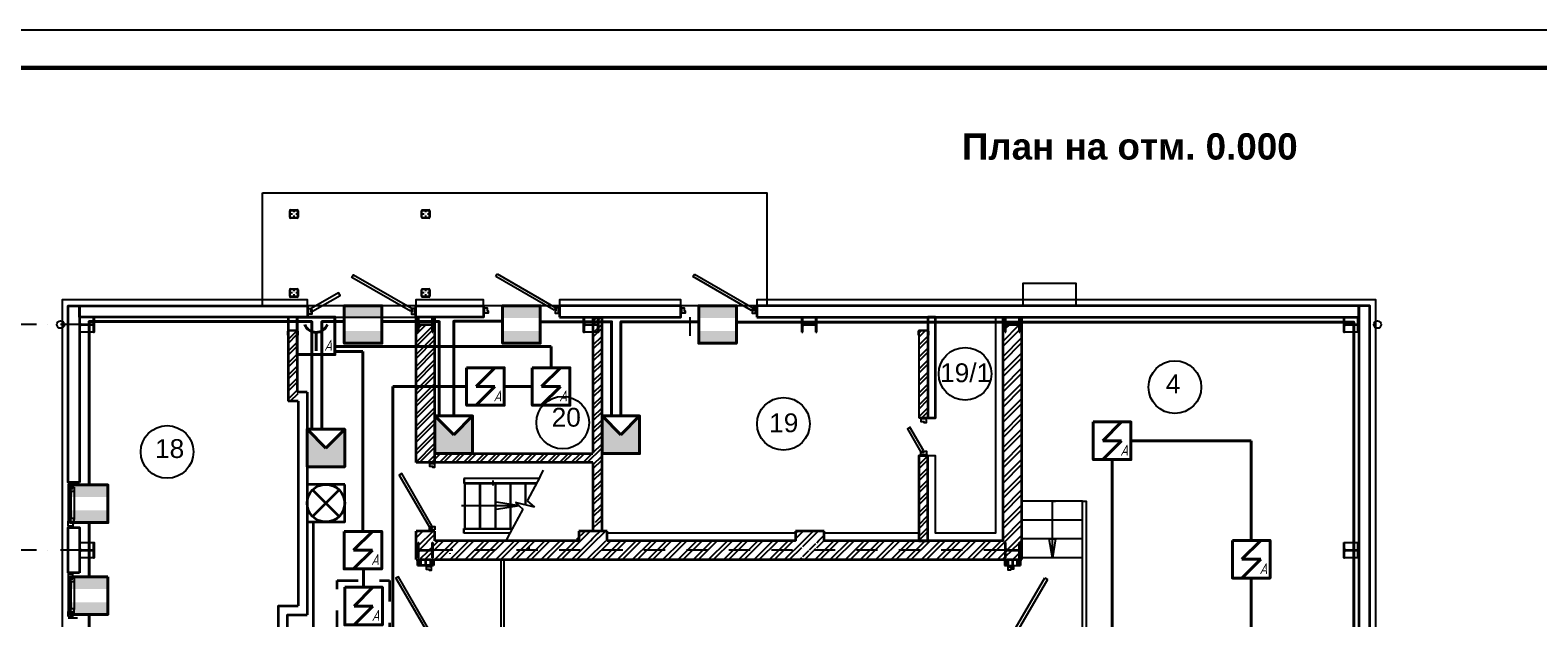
# Model space of a CAD drawing. Header units: millimetres. Extents: x -119471 to 297097, y -64331 to 65495.
# Tile 20 of 54: x -109331 to -89296, y -14002 to -6187. Entities that reach past the tile are written whole.
import ezdxf

# ---------------------------------------------------------------- set-up
doc = ezdxf.new("R2010")
doc.units = ezdxf.units.MM
for name, pattern in [('Dashed', [564.444447, 282.222223, -282.222223]), ('Dot & Dashed', [670.277762, 352.777767, -176.388884, 0, -141.111112]), ('GOST2.303 4', [7, 5, -2, 0, 0]), ('GOST2.303 5', [75, 32.25, -21.5, 1.5, -19.75])]:
    doc.linetypes.add(name, pattern=pattern)
for name, color, linetype, lineweight in [('12 рамка штамп', 250, 'Continuous', 35), ('41 ПС датчики', 1, 'Continuous', 40), ('43 ОС датчики', 82, 'Continuous', 40), ('45 ДПЛС', 232, 'Continuous', 40), ('60 Оповещение', 213, 'Continuous', 35)]:
    doc.layers.add(name, color=color, linetype=linetype, lineweight=lineweight)
doc.styles.add('GOST 2.304', font='cs_gost2304.shx')
doc.styles.add('СГЕНЕРИР_СТИЛЬ_1', font='arial.ttf')
doc.styles.add('СГЕНЕРИР_СТИЛЬ_2', font='arialbd.ttf')
doc.linetypes.add('GOST2.303 3', pattern='A,0,[1,Шадрино_стадия П_графич.часть1.Shx,S=0.394841,R=0,X=0,Y=0],-68.5,0', length=68.5)
pattern_1 = [(45, (0, 44859.07), (-79.54951, 79.54951), []), (45, (53.03, 44859.07), (-79.54951, 79.54951), [])]
pattern_2 = [(45, (4330, 44859.07), (-79.54951, 79.54951), []), (45, (4383.03, 44859.07), (-79.54951, 79.54951), [])]

# ---------------------------------------------------------------- blocks, each defined once
blk = doc.blocks.new('A$C2C87110B')
at = {"layer": '43 ОС датчики'}
blk.add_hatch(color=0, dxfattribs=at).paths.add_polyline_path([(0, 0), (2.5, 2.5), (-2.5, 2.5), (-2.5, -2.5), (2.5, -2.5)])
at = {"layer": '43 ОС датчики', "color": 0}
for p, q in [((2.5, 2.5), (0, 0)), ((0, 0), (2.5, -2.5))]:
    blk.add_line(p, q, dxfattribs=at)
blk.add_lwpolyline([(-2.5, 2.5), (2.5, 2.5), (2.5, -2.5), (-2.5, -2.5)], close=True, dxfattribs=at)
blk = doc.blocks.new('A$C71DB1A2A')
at = {"layer": '41 ПС датчики', "color": 0, "ltscale": 20}
for p, q in [((125, 250), (-125, 0)), ((-125, 0), (125, 0)), ((125, 0), (-125, -250))]:
    blk.add_line(p, q, dxfattribs=at)
at = {"layer": '41 ПС датчики', "color": 0}
blk.add_lwpolyline([(-250, 250), (250, 250), (250, -250), (-250, -250)], close=True, dxfattribs=at)
at = {"layer": '41 ПС датчики', "color": 0, "style": 'GOST 2.304', "oblique": 15}
blk.add_text('А', height=145, dxfattribs=at).set_placement((108, -197))
blk = doc.blocks.new('A$C1DCD67E7')
at = {"layer": '41 ПС датчики', "color": 0}
blk.add_line((0, -200), (0, 50), dxfattribs=at)
blk.add_lwpolyline([(-250, 250), (250, 250), (250, -250), (-250, -250)], close=True, dxfattribs=at)
blk.add_arc((0, 206), 160, 200.5737, 339.4263, dxfattribs=at)
at = {"layer": '41 ПС датчики', "color": 0, "style": 'GOST 2.304', "oblique": 15}
blk.add_text('А', height=145, dxfattribs=at).set_placement((108, -197))

msp = doc.modelspace()

# ---------------------------------------------------------------- hatches: boundary and pattern name
at = {"linetype": 'Continuous'}
h = msp.add_hatch(dxfattribs=at)
h.set_pattern_fill('ANSI32', color=256, style=0, pattern_type=2)
h.set_pattern_definition(pattern_1)
h.paths.add_polyline_path([(-103951.9, -10002.4), (-103979.4, -10002.4), (-103979.4, -10202.4), (-103989.4, -10202.4), (-103989.4, -10118.6, 0.4142136), (-104002.4, -10105.6), (-104151.4, -10105.6, 0.4142136), (-104164.4, -10118.6), (-104164.4, -10202.4), (-104174.4, -10202.4), (-104174.4, -10002.4), (-104201.9, -10002.4), (-104201.9, -11937.7), (-104150.9, -11937.7), (-104150.9, -11937.4), (-104050.9, -11937.4), (-104050.9, -11937.7), (-103951.9, -11937.7)])
h = msp.add_hatch(dxfattribs=at)
h.set_pattern_fill('ANSI32', color=256, style=0, pattern_type=2)
h.set_pattern_definition(pattern_1)
h.paths.add_polyline_path([(-101731.9, -10002.4), (-101851.9, -10002.4), (-101851.9, -11817.7), (-103951.9, -11817.7), (-103951.9, -11937.7), (-101851.9, -11937.7), (-101851.9, -12728.4), (-101731.9, -12728.4)])
h = msp.add_hatch(dxfattribs=at)
h.set_pattern_fill('ANSI32', color=256, style=0, pattern_type=2)
h.set_pattern_definition([(45, (0, 122331.39), (-79.54951, 79.54951), []), (45, (53.03, 122331.39), (-79.54951, 79.54951), [])])
h.paths.add_polyline_path([(-105901.7, -10185.9), (-105901.7, -11122.9), (-105791.7, -11122.9), (-105771.7, -11122.9), (-105771.7, -11002.9), (-105781.7, -11002.9), (-105781.7, -10185.9)])
h = msp.add_hatch(dxfattribs=at)
h.set_pattern_fill('ANSI32', color=256, style=0, pattern_type=2)
h.set_pattern_definition(pattern_2)
h.paths.add_polyline_path([(-97521.9, -11342.6), (-97401.9, -11342.6), (-97401.9, -10185.9), (-97521.9, -10185.9)])
h = msp.add_hatch(dxfattribs=at)
h.set_pattern_fill('ANSI32', color=256, style=0, pattern_type=2)
h.set_pattern_definition(pattern_2)
h.paths.add_polyline_path([(-97521.9, -12977.4), (-97401.9, -12977.4), (-97401.9, -11847.6), (-97521.9, -11847.6), (-97521.9, -11937.7)])
at = {"layer": '43 ОС датчики'}
h = msp.add_hatch(color=256, dxfattribs=at)
h.paths.add_polyline_path([(-105157, -9851.2), (-104657, -9851.2), (-104657, -10013.2), (-105157, -10013.2)])
h.paths.add_polyline_path([(-105157, -10189.3), (-104657, -10189.3), (-104657, -10351.2), (-105157, -10351.2)])
h = msp.add_hatch(color=256, dxfattribs=at)
h.paths.add_polyline_path([(-103053.7, -9851.7), (-102553.7, -9851.7), (-102553.7, -10013.7), (-103053.7, -10013.7)])
h.paths.add_polyline_path([(-103053.7, -10189.8), (-102553.7, -10189.8), (-102553.7, -10351.7), (-103053.7, -10351.7)])
h = msp.add_hatch(color=256, dxfattribs=at)
h.paths.add_polyline_path([(-100446.7, -9851.7), (-99946.7, -9851.7), (-99946.7, -10013.7), (-100446.7, -10013.7)])
h.paths.add_polyline_path([(-100446.7, -10189.8), (-99946.7, -10189.8), (-99946.7, -10351.7), (-100446.7, -10351.7)])
h = msp.add_hatch(color=256, dxfattribs=at)
h.paths.add_polyline_path([(-108797.9, -12235), (-108297.9, -12235), (-108297.9, -12397), (-108797.9, -12397)])
h.paths.add_polyline_path([(-108797.9, -12573), (-108297.9, -12573), (-108297.9, -12735), (-108797.9, -12735)])
h = msp.add_hatch(color=256, dxfattribs=at)
h.paths.add_polyline_path([(-108797.9, -13456.5), (-108297.9, -13456.5), (-108297.9, -13618.5), (-108797.9, -13618.5)])
h.paths.add_polyline_path([(-108797.9, -13794.6), (-108297.9, -13794.6), (-108297.9, -13956.5), (-108797.9, -13956.5)])

# ---------------------------------------------------------------- linework, layer by layer
at = {"linetype": 'Continuous'}
for p, q in [((-105881.9, -8675.3), (-105881.9, -8589.5)), ((-105875.9, -8675.3), (-105875.9, -8589.5)), ((-105869.8, -8577.4), (-105784, -8577.4)), ((-105869.8, -8583.4), (-105784, -8583.4)), ((-105778, -8589.5), (-105778, -8675.3)), ((-105771.9, -8589.5), (-105771.9, -8675.3)), ((-104131.9, -8675.3), (-104131.9, -8589.5)), ((-104125.9, -8675.3), (-104125.9, -8589.5)), ((-104119.8, -8577.4), (-104034, -8577.4)), ((-104119.8, -8583.4), (-104034, -8583.4)), ((-104028, -8589.5), (-104028, -8675.3)), ((-104021.9, -8589.5), (-104021.9, -8675.3)), ((-105784, -8681.3), (-105869.8, -8681.3)), ((-105784, -8687.4), (-105869.8, -8687.4)), ((-104034, -8681.3), (-104119.8, -8681.3)), ((-104034, -8687.4), (-104119.8, -8687.4)), ((-103144.1, -9464.2), (-103124.1, -9429.6)), ((-102366.7, -9913), (-103143.3, -9464.7)), ((-103124.1, -9429.6), (-102346.7, -9878.4)), ((-100524, -9464.7), (-100504, -9430.1)), ((-99746.6, -9913.5), (-100523.2, -9465.1)), ((-100504, -9430.1), (-99726.6, -9878.9)), ((-105881.9, -9725.3), (-105881.9, -9639.5)), ((-105875.9, -9725.3), (-105875.9, -9639.5)), ((-105869.8, -9627.4), (-105784, -9627.4)), ((-105869.8, -9633.4), (-105784, -9633.4)), ((-105784, -9731.3), (-105869.8, -9731.3)), ((-105784, -9737.4), (-105869.8, -9737.4)), ((-105778, -9639.5), (-105778, -9725.3)), ((-105771.9, -9639.5), (-105771.9, -9725.3)), ((-104131.9, -9725.3), (-104131.9, -9639.5)), ((-104125.9, -9725.3), (-104125.9, -9639.5)), ((-104119.8, -9627.4), (-104034, -9627.4)), ((-104119.8, -9633.4), (-104034, -9633.4)), ((-104034, -9731.3), (-104119.8, -9731.3)), ((-104034, -9737.4), (-104119.8, -9737.4)), ((-104028, -9639.5), (-104028, -9725.3)), ((-104021.9, -9639.5), (-104021.9, -9725.3)), ((-108674.5, -10002.4), (-108664.5, -10002.4)), ((-108674.5, -10202.4), (-108674.5, -10002.4)), ((-108664.5, -10086.1), (-108664.5, -10002.4)), ((-108489.5, -10086.1), (-108489.5, -10002.4)), ((-108489.5, -10002.4), (-108479.5, -10002.4)), ((-108479.5, -10202.4), (-108479.5, -10002.4)), ((-105646.7, -9963.9), (-105646.7, -9889.9)), ((-105646.7, -10002.4), (-104206.7, -10002.4)), ((-104206.7, -9963.9), (-104206.7, -9889.9)), ((-104174.4, -10002.4), (-104164.4, -10002.4)), ((-104174.4, -10202.4), (-104174.4, -10002.4)), ((-104164.4, -10086.1), (-104164.4, -10002.4)), ((-103989.4, -10086.1), (-103989.4, -10002.4)), ((-103989.4, -10002.4), (-103979.4, -10002.4)), ((-103979.4, -10202.4), (-103979.4, -10002.4)), ((-103306.7, -9952.4), (-103306.7, -9852.4)), ((-102346.7, -9878.4), (-102366.7, -9913)), ((-102296.7, -9952.4), (-102296.7, -9852.4)), ((-102296.7, -9952.4), (-102296.7, -9852.4)), ((-101976, -10002.9), (-101964.5, -10002.9)), ((-101976, -10202.9), (-101976, -10002.9)), ((-101964.5, -10086.4), (-101964.5, -10002.9)), ((-101789.5, -10086.4), (-101789.5, -10002.9)), ((-101789.5, -10002.9), (-101778, -10002.9)), ((-101778, -10202.9), (-101778, -10002.9)), ((-100686.6, -9952.9), (-100686.6, -9852.9)), ((-100562.5, -10250.4), (-100562.5, -10002.4)), ((-99726.6, -9878.9), (-99746.6, -9913.5)), ((-99676.6, -9952.9), (-99676.6, -9852.9)), ((-99676.6, -9952.9), (-99676.6, -9852.9)), ((-91676.9, -10002.4), (-99676.6, -10002.4)), ((-99076, -10002.9), (-99064.5, -10002.9)), ((-99076, -10202.9), (-99076, -10002.9)), ((-99064.5, -10086.4), (-99064.5, -10002.9)), ((-98889.5, -10086.4), (-98889.5, -10002.9)), ((-98889.5, -10002.9), (-98878, -10002.9)), ((-98878, -10202.9), (-98878, -10002.9)), ((-96374.4, -10002.4), (-96364.4, -10002.4)), ((-96374.4, -10202.4), (-96374.4, -10002.4)), ((-96364.4, -10086.1), (-96364.4, -10002.4)), ((-96189.4, -10086.1), (-96189.4, -10002.4)), ((-96189.4, -10002.4), (-96179.4, -10002.4)), ((-96179.4, -10202.4), (-96179.4, -10002.4)), ((-91874.4, -10002.4), (-91864.4, -10002.4)), ((-91874.4, -10202.4), (-91874.4, -10002.4)), ((-91864.4, -10086.1), (-91864.4, -10002.4)), ((-91689.4, -10086.1), (-91689.4, -10002.4)), ((-91689.4, -10002.4), (-91679.4, -10002.4)), ((-91679.4, -10202.4), (-91679.4, -10002.4)), ((-108674.5, -10202.4), (-108664.5, -10202.4)), ((-108664.5, -10202.4), (-108664.5, -10118.6)), ((-108651.5, -10099.1), (-108502.5, -10099.1)), ((-108651.5, -10105.6), (-108502.5, -10105.6)), ((-108489.5, -10202.4), (-108489.5, -10118.6)), ((-108489.5, -10202.4), (-108479.5, -10202.4)), ((-105910, -10190.9), (-105910, -10242.9)), ((-105907, -10190.9), (-105907, -10242.9)), ((-105778, -10182.9), (-105902, -10182.9)), ((-105778, -10185.9), (-105902, -10185.9)), ((-105900, -10182.9), (-105780, -10182.9)), ((-105773, -10242.9), (-105773, -10190.9)), ((-105770, -10242.9), (-105770, -10190.9)), ((-104174.4, -10202.4), (-104164.4, -10202.4)), ((-104164.4, -10202.4), (-104164.4, -10118.6)), ((-104151.4, -10099.1), (-104002.4, -10099.1)), ((-104151.4, -10105.6), (-104002.4, -10105.6)), ((-103989.4, -10202.4), (-103989.4, -10118.6)), ((-103989.4, -10202.4), (-103979.4, -10202.4)), ((-101976, -10202.9), (-101964.5, -10202.9)), ((-101964.5, -10202.9), (-101964.5, -10119.4)), ((-101951.5, -10099.4), (-101802.5, -10099.4)), ((-101951.5, -10106.4), (-101802.5, -10106.4)), ((-101789.5, -10202.9), (-101789.5, -10119.4)), ((-101789.5, -10202.9), (-101778, -10202.9)), ((-99076, -10202.9), (-99064.5, -10202.9)), ((-99064.5, -10202.9), (-99064.5, -10119.4)), ((-99051.5, -10099.4), (-98902.5, -10099.4)), ((-99051.5, -10106.4), (-98902.5, -10106.4)), ((-98889.5, -10202.9), (-98889.5, -10119.4)), ((-98889.5, -10202.9), (-98878, -10202.9)), ((-97530.2, -10190.9), (-97530.2, -10242.9)), ((-97527.2, -10190.9), (-97527.2, -10242.9)), ((-97398.2, -10182.9), (-97522.2, -10182.9)), ((-97398.2, -10185.9), (-97522.2, -10185.9)), ((-97520.2, -10182.9), (-97400.2, -10182.9)), ((-97393.2, -10242.9), (-97393.2, -10190.9)), ((-97390.2, -10242.9), (-97390.2, -10190.9)), ((-96401.9, -10121.4), (-96374.4, -10093.9)), ((-96401.9, -10323.5), (-96190.9, -10112.5)), ((-96401.9, -10188.8), (-96374.4, -10161.3)), ((-96401.9, -10390.8), (-96189.4, -10178.3)), ((-96374.4, -10202.4), (-96364.4, -10202.4)), ((-96364.4, -10151.3), (-96318.8, -10105.6)), ((-96364.4, -10202.4), (-96364.4, -10118.6)), ((-96351.4, -10099.1), (-96202.4, -10099.1)), ((-96351.4, -10105.6), (-96202.4, -10105.6)), ((-96189.4, -10202.4), (-96189.4, -10118.6)), ((-96189.4, -10202.4), (-96179.4, -10202.4)), ((-96179.4, -10101), (-96151.9, -10073.5)), ((-96179.4, -10168.3), (-96151.9, -10140.8)), ((-91874.4, -10202.4), (-91864.4, -10202.4)), ((-91864.4, -10202.4), (-91864.4, -10118.6)), ((-91851.4, -10099.1), (-91702.4, -10099.1)), ((-91851.4, -10105.6), (-91702.4, -10105.6)), ((-91689.4, -10202.4), (-91689.4, -10118.6)), ((-91689.4, -10202.4), (-91679.4, -10202.4)), ((-105910, -10242.9), (-105907, -10242.9)), ((-105773, -10242.9), (-105770, -10242.9)), ((-97530.2, -10242.9), (-97527.2, -10242.9)), ((-97393.2, -10242.9), (-97390.2, -10242.9)), ((-96401.9, -10525.5), (-96151.9, -10275.5)), ((-96401.9, -10592.9), (-96151.9, -10342.9)), ((-96401.9, -10727.6), (-96151.9, -10477.6)), ((-96401.9, -10794.9), (-96151.9, -10544.9)), ((-96401.9, -10929.6), (-96151.9, -10679.6)), ((-96401.9, -10997), (-96151.9, -10747)), ((-96401.9, -11131.7), (-96151.9, -10881.7)), ((-96401.9, -11199), (-96151.9, -10949)), ((-96401.9, -11333.7), (-96151.9, -11083.7)), ((-96401.9, -11401.1), (-96151.9, -11151.1)), ((-97421.9, -11342.6), (-97521.9, -11342.6)), ((-96401.9, -11535.8), (-96151.9, -11285.8)), ((-96401.9, -11603.1), (-96151.9, -11353.1)), ((-96401.9, -11737.8), (-96151.9, -11487.8)), ((-96401.9, -11805.2), (-96151.9, -11555.2)), ((-96401.9, -11939.9), (-96151.9, -11689.9)), ((-96401.9, -12007.3), (-96151.9, -11757.3)), ((-103951.9, -11937.4), (-104051.9, -11937.4)), ((-97421.9, -11847.6), (-97521.9, -11847.6)), ((-97421.9, -11847.6), (-97521.9, -11847.6)), ((-97421.9, -11847.6), (-97521.9, -11847.6)), ((-96401.9, -12142), (-96151.9, -11892)), ((-96401.9, -12209.3), (-96151.9, -11959.3)), ((-108763, -12202.5), (-108827, -12202.5)), ((-102567.8, -12150), (-103568.2, -12150)), ((-103568.2, -12150), (-103568.2, -12214)), ((-103568.2, -12214), (-102602.2, -12214)), ((-103564.1, -12150), (-103564.1, -12214)), ((-103558.2, -12214), (-103558.2, -12814)), ((-103358.2, -12214), (-103358.2, -12814)), ((-103184.8, -12176.9), (-103184.8, -12240.9)), ((-103180.7, -12176.9), (-103180.7, -12240.9)), ((-103153.2, -12214), (-103153.2, -12814)), ((-102953.2, -12214), (-102953.2, -12814)), ((-102753.2, -12214), (-102753.2, -12501.3)), ((-102553.5, -12123.2), (-102726.3, -12445.5)), ((-102553.5, -12123.2), (-102509.2, -12040.6)), ((-96401.9, -12344), (-96151.9, -12094)), ((-96401.9, -12411.4), (-96151.9, -12161.4)), ((-108763, -12222.5), (-108827, -12222.5)), ((-108827, -12222.5), (-108827, -12288.5)), ((-108827, -12288.5), (-108809, -12288.5)), ((-108827, -12288.5), (-108827, -12716.5)), ((-108809, -12338.5), (-108809, -12282.5)), ((-108809, -12282.5), (-108763, -12282.5)), ((-108791, -12338.5), (-108809, -12338.5)), ((-108745, -12322.5), (-108793, -12322.5)), ((-108791, -12322.5), (-108791, -12682.5)), ((-108763, -12282.5), (-108763, -12222.5)), ((-108763, -12262.5), (-108745, -12262.5)), ((-108745, -12262.5), (-108745, -12322.5)), ((-108745, -12322.5), (-108745, -12692.3)), ((-96401.9, -12546.1), (-96151.9, -12296.1)), ((-96401.9, -12613.4), (-96151.9, -12363.4)), ((-103558.2, -12512), (-103598.2, -12512)), ((-102833.5, -12512), (-103558.2, -12512)), ((-102833.5, -12512), (-103134, -12461.7)), ((-102833.5, -12512), (-103134, -12562.2)), ((-102785.4, -12555.7), (-102958.2, -12878)), ((-102630.9, -12532.1), (-102880.8, -12469.1)), ((-102880.8, -12469.1), (-102785.4, -12555.7)), ((-102726.3, -12445.5), (-102630.9, -12532.1)), ((-96401.9, -12748.1), (-96151.9, -12498.1)), ((-96401.9, -12815.5), (-96151.9, -12565.5)), ((-96147.9, -13002.4), (-96147.9, -12452.4)), ((-95346.9, -12452.4), (-96146.9, -12452.4)), ((-95746.9, -13202.4), (-95746.9, -12452.4)), ((-95746.9, -12452.4), (-95706.9, -12452.4)), ((-108827, -12782.5), (-108827, -12716.5)), ((-108827, -12716.5), (-108809, -12716.5)), ((-108763, -12782.5), (-108827, -12782.5)), ((-108827, -12802.5), (-108702, -12802.5)), ((-108763, -12802.5), (-108827, -12802.5)), ((-108791, -12666.5), (-108809, -12666.5)), ((-108809, -12666.5), (-108809, -12722.5)), ((-108809, -12722.5), (-108763, -12722.5)), ((-108745, -12682.5), (-108791, -12682.5)), ((-108763, -12722.5), (-108763, -12782.5)), ((-108763, -12742.5), (-108745, -12742.5)), ((-108745, -12742.5), (-108745, -12682.5)), ((-103568.2, -12878), (-103568.2, -12814)), ((-103568.2, -12814), (-102923.9, -12814)), ((-103564.1, -12878), (-103564.1, -12814)), ((-101851.9, -12742.6), (-101837.7, -12728.4)), ((-101851.9, -12810), (-101770.3, -12728.4)), ((-96611.8, -13227.4), (-96151.9, -12767.5)), ((-96401.9, -12950.2), (-96151.9, -12700.2)), ((-95346.9, -12702.4), (-96146.9, -12702.4)), ((-108674.5, -13002.4), (-108664.5, -13002.4)), ((-108674.5, -13202.4), (-108674.5, -13002.4)), ((-108664.5, -13086.1), (-108664.5, -13002.4)), ((-108489.5, -13086.1), (-108489.5, -13002.4)), ((-108489.5, -13002.4), (-108479.5, -13002.4)), ((-108479.5, -13202.4), (-108479.5, -13002.4)), ((-104201.9, -12870), (-104179.3, -12847.4)), ((-104201.9, -12937.4), (-104111.9, -12847.4)), ((-104174.4, -13002.4), (-104164.4, -13002.4)), ((-104174.4, -13202.4), (-104174.4, -13002.4)), ((-104164.4, -13034.6), (-103977.2, -12847.4)), ((-104164.4, -13086.1), (-104164.4, -13002.4)), ((-104159.1, -13096.6), (-103951.9, -12889.4)), ((-103951.9, -12847.4), (-104051.9, -12847.4)), ((-103951.9, -12847.4), (-104051.9, -12847.4)), ((-103951.9, -12847.4), (-104051.9, -12847.4)), ((-103989.4, -13086.1), (-103989.4, -13002.4)), ((-103989.4, -13002.4), (-103979.4, -13002.4)), ((-103979.4, -13202.4), (-103979.4, -13002.4)), ((-103977.9, -13050.1), (-103905.2, -12977.4)), ((-103977.9, -13117.5), (-103837.8, -12977.4)), ((-103953.1, -13227.4), (-103703.1, -12977.4)), ((-103885.8, -13227.4), (-103635.8, -12977.4)), ((-103751.1, -13227.4), (-103501.1, -12977.4)), ((-103683.7, -13227.4), (-103433.7, -12977.4)), ((-102958.2, -12878), (-103568.2, -12878)), ((-103549, -13227.4), (-103299, -12977.4)), ((-103481.7, -13227.4), (-103231.7, -12977.4)), ((-103347, -13227.4), (-103097, -12977.4)), ((-103279.6, -13227.4), (-103029.6, -12977.4)), ((-103144.9, -13227.4), (-102894.9, -12977.4)), ((-103077.5, -13227.4), (-102827.5, -12977.4)), ((-102958.2, -12878), (-103002.5, -12960.6)), ((-102942.8, -13227.4), (-102692.8, -12977.4)), ((-102875.5, -13227.4), (-102625.5, -12977.4)), ((-102740.8, -13227.4), (-102490.8, -12977.4)), ((-102673.4, -13227.4), (-102423.4, -12977.4)), ((-102538.7, -13227.4), (-102288.7, -12977.4)), ((-102471.4, -13227.4), (-102221.4, -12977.4)), ((-102336.7, -13227.4), (-102086.7, -12977.4)), ((-102269.3, -13227.4), (-102019.3, -12977.4)), ((-102134.6, -13227.4), (-101884.6, -12977.4)), ((-102067.3, -13227.4), (-101817.3, -12977.4)), ((-102067, -12957.7), (-101956.7, -12847.4)), ((-102019.3, -12977.4), (-101889.3, -12847.4)), ((-101932.6, -13227.4), (-101682.6, -12977.4)), ((-101884.6, -12977.4), (-101851.9, -12944.7)), ((-101865.2, -13227.4), (-101615.2, -12977.4)), ((-101851.9, -12944.7), (-101731.9, -12824.7)), ((-101817.3, -12977.4), (-101731.9, -12892)), ((-101731.9, -12892), (-101687.3, -12847.4)), ((-101730.5, -13227.4), (-101480.5, -12977.4)), ((-101663.2, -13227.4), (-101413.2, -12977.4)), ((-101528.4, -13227.4), (-101278.4, -12977.4)), ((-101461.1, -13227.4), (-101211.1, -12977.4)), ((-101326.4, -13227.4), (-101076.4, -12977.4)), ((-101259, -13227.4), (-101009, -12977.4)), ((-101124.3, -13227.4), (-100874.3, -12977.4)), ((-101057, -13227.4), (-100807, -12977.4)), ((-100922.3, -13227.4), (-100672.3, -12977.4)), ((-100854.9, -13227.4), (-100604.9, -12977.4)), ((-100720.2, -13227.4), (-100470.2, -12977.4)), ((-100652.9, -13227.4), (-100402.9, -12977.4)), ((-100518.2, -13227.4), (-100268.2, -12977.4)), ((-100450.8, -13227.4), (-100200.8, -12977.4)), ((-100316.1, -13227.4), (-100066.1, -12977.4)), ((-100248.8, -13227.4), (-99998.8, -12977.4)), ((-100114.1, -13227.4), (-99864.1, -12977.4)), ((-100046.7, -13227.4), (-99796.7, -12977.4)), ((-99912, -13227.4), (-99662, -12977.4)), ((-99844.7, -13227.4), (-99594.7, -12977.4)), ((-99709.9, -13227.4), (-99459.9, -12977.4)), ((-99642.6, -13227.4), (-99392.6, -12977.4)), ((-99507.9, -13227.4), (-99257.9, -12977.4)), ((-99440.5, -13227.4), (-99190.5, -12977.4)), ((-99305.8, -13227.4), (-99055.8, -12977.4)), ((-99167, -12886.5), (-99127.9, -12847.4)), ((-99167, -12953.9), (-99060.5, -12847.4)), ((-99064.5, -13053.4), (-98988.5, -12977.4)), ((-99055.8, -12977.4), (-98925.8, -12847.4)), ((-98988.5, -12977.4), (-98858.5, -12847.4)), ((-98975.8, -13099.4), (-98889.5, -13013.1)), ((-98901.7, -13227.4), (-98651.7, -12977.4)), ((-98879.3, -13002.9), (-98853.8, -12977.4)), ((-98878, -13069), (-98786.4, -12977.4)), ((-98853.8, -12977.4), (-98787, -12910.6)), ((-98834.4, -13227.4), (-98584.4, -12977.4)), ((-98782, -12977.4), (-98782, -12977.4)), ((-98699.7, -13227.4), (-98449.7, -12977.4)), ((-98632.3, -13227.4), (-98382.3, -12977.4)), ((-98497.6, -13227.4), (-98247.6, -12977.4)), ((-98430.3, -13227.4), (-98180.3, -12977.4)), ((-98295.6, -13227.4), (-98045.6, -12977.4)), ((-98228.2, -13227.4), (-97978.2, -12977.4)), ((-98093.5, -13227.4), (-97843.5, -12977.4)), ((-98026.1, -13227.4), (-97776.1, -12977.4)), ((-97891.4, -13227.4), (-97641.4, -12977.4)), ((-97824.1, -13227.4), (-97574.1, -12977.4)), ((-97689.4, -13227.4), (-97439.4, -12977.4)), ((-97622, -13227.4), (-97372, -12977.4)), ((-97487.3, -13227.4), (-97237.3, -12977.4)), ((-97420, -13227.4), (-97170, -12977.4)), ((-97285.3, -13227.4), (-97035.3, -12977.4)), ((-97217.9, -13227.4), (-96967.9, -12977.4)), ((-97083.2, -13227.4), (-96833.2, -12977.4)), ((-97015.9, -13227.4), (-96765.9, -12977.4)), ((-96881.2, -13227.4), (-96631.2, -12977.4)), ((-96813.8, -13227.4), (-96563.8, -12977.4)), ((-96679.1, -13227.4), (-96429.1, -12977.4)), ((-96374.4, -13002.4), (-96364.4, -13002.4)), ((-96374.4, -13202.4), (-96374.4, -13002.4)), ((-96364.4, -13086.1), (-96364.4, -13002.4)), ((-96348.8, -13099.1), (-96151.9, -12902.2)), ((-96281.5, -13099.1), (-96189.4, -13007.1)), ((-96189.4, -13086.1), (-96189.4, -13002.4)), ((-96189.4, -13002.4), (-96179.4, -13002.4)), ((-96184.7, -13002.4), (-96151.9, -12969.6)), ((-96179.4, -13202.4), (-96179.4, -13002.4)), ((-95346.9, -12952.4), (-96146.9, -12952.4)), ((-95746.9, -13202.4), (-95788.8, -12952)), ((-95788.8, -12952), (-95705, -12952)), ((-95705, -12952), (-95746.9, -13202.4)), ((-91874.4, -13002.4), (-91864.4, -13002.4)), ((-91874.4, -13202.4), (-91874.4, -13002.4)), ((-91864.4, -13086.1), (-91864.4, -13002.4)), ((-91689.4, -13086.1), (-91689.4, -13002.4)), ((-91689.4, -13002.4), (-91679.4, -13002.4)), ((-91679.4, -13202.4), (-91679.4, -13002.4)), ((-108674.5, -13202.4), (-108664.5, -13202.4)), ((-108664.5, -13202.4), (-108664.5, -13118.6)), ((-108651.5, -13099.1), (-108502.5, -13099.1)), ((-108651.5, -13105.6), (-108502.5, -13105.6)), ((-108489.5, -13202.4), (-108489.5, -13118.6)), ((-108489.5, -13202.4), (-108479.5, -13202.4)), ((-104201.9, -13072.1), (-104175.9, -13046.1)), ((-104201.9, -13139.4), (-104175.9, -13113.4)), ((-104174.4, -13202.4), (-104164.4, -13202.4)), ((-104164.4, -13202.4), (-104164.4, -13118.6)), ((-104155.2, -13227.4), (-104033.4, -13105.6)), ((-104151.4, -13099.1), (-104002.4, -13099.1)), ((-104151.4, -13105.6), (-104002.4, -13105.6)), ((-104087.8, -13227.4), (-103989.4, -13129)), ((-104026.9, -13099.1), (-103989.4, -13061.6)), ((-103989.4, -13202.4), (-103989.4, -13118.6)), ((-103989.4, -13202.4), (-103979.4, -13202.4)), ((-102701.8, -13102.4), (-102701.8, -13052.4)), ((-99238.5, -13227.4), (-99076, -13064.9)), ((-99103.8, -13227.4), (-99076, -13199.6)), ((-99064.5, -13188.1), (-98982.8, -13106.4)), ((-99036.4, -13227.4), (-98915.4, -13106.4)), ((-98908.4, -13099.4), (-98889.5, -13080.5)), ((-96477.1, -13227.4), (-96374.4, -13124.7)), ((-96409.7, -13227.4), (-96374.4, -13192.1)), ((-96374.4, -13202.4), (-96364.4, -13202.4)), ((-96364.4, -13182.1), (-96288, -13105.6)), ((-96364.4, -13202.4), (-96364.4, -13118.6)), ((-96363.5, -13113.8), (-96356.2, -13106.6)), ((-96351.4, -13099.1), (-96202.4, -13099.1)), ((-96351.4, -13105.6), (-96202.4, -13105.6)), ((-96275, -13227.4), (-96189.4, -13141.8)), ((-96207.6, -13227.4), (-96182.6, -13202.4)), ((-96189.4, -13202.4), (-96189.4, -13118.6)), ((-96189.4, -13202.4), (-96179.4, -13202.4)), ((-96179.4, -13131.8), (-96151.9, -13104.3)), ((-96179.4, -13199.1), (-96151.9, -13171.6)), ((-95346.9, -13202.4), (-96146.9, -13202.4)), ((-91874.4, -13202.4), (-91864.4, -13202.4)), ((-91864.4, -13202.4), (-91864.4, -13118.6)), ((-91851.4, -13099.1), (-91702.4, -13099.1)), ((-91851.4, -13105.6), (-91702.4, -13105.6)), ((-91689.4, -13202.4), (-91689.4, -13118.6)), ((-91689.4, -13202.4), (-91679.4, -13202.4)), ((-108763, -13402.4), (-108827, -13402.4)), ((-108763, -13422.4), (-108827, -13422.4)), ((-108827, -13422.4), (-108827, -13488.4)), ((-108763, -13482.4), (-108763, -13422.4)), ((-104156.9, -13227.4), (-104156.9, -13307.4)), ((-104136.9, -13307.4), (-104136.9, -13227.4)), ((-103996.9, -13307.4), (-104096.9, -13307.4)), ((-104081.9, -13227.4), (-104081.9, -13307.4)), ((-104071.9, -13227.4), (-104071.9, -13307.4)), ((-104016.9, -13227.4), (-104016.9, -13307.4)), ((-103996.9, -13227.4), (-103996.9, -13307.4)), ((-103071.9, -14952.4), (-103071.9, -13227.4)), ((-103031.9, -14952.4), (-103031.9, -13227.4)), ((-96381.9, -13227.4), (-96381.9, -13307.4)), ((-96381.9, -13307.4), (-96171.9, -13307.4)), ((-96356.9, -13227.4), (-96356.9, -13307.4)), ((-96336.9, -13227.4), (-96336.9, -13307.4)), ((-96336.9, -13307.4), (-96236.9, -13307.4)), ((-96281.9, -13227.4), (-96281.9, -13307.4)), ((-96271.9, -13227.4), (-96271.9, -13307.4)), ((-96216.9, -13307.4), (-96216.9, -13227.4)), ((-96196.9, -13227.4), (-96196.9, -13307.4)), ((-96171.9, -13227.4), (-96171.9, -13307.4)), ((-108827, -13488.4), (-108809, -13488.4)), ((-108827, -13488.4), (-108827, -13916.4)), ((-108809, -13538.4), (-108809, -13482.4)), ((-108809, -13482.4), (-108763, -13482.4)), ((-108791, -13538.4), (-108809, -13538.4)), ((-108745, -13522.4), (-108793, -13522.4)), ((-108791, -13522.4), (-108791, -13882.4)), ((-108763, -13462.4), (-108745, -13462.4)), ((-108745, -13462.4), (-108745, -13522.4)), ((-108745, -13522.4), (-108745, -13892.1)), ((-96297.5, -14247.4), (-95849.2, -13470.8)), ((-95814.1, -13490), (-96262.9, -14267.4)), ((-95848.7, -13470), (-95814.1, -13490)), ((-108827, -13982.4), (-108827, -13916.4)), ((-108827, -13916.4), (-108809, -13916.4)), ((-108763, -13982.4), (-108827, -13982.4)), ((-108827, -14002.4), (-108702, -14002.4)), ((-108763, -14002.4), (-108827, -14002.4)), ((-108791, -13866.4), (-108809, -13866.4)), ((-108809, -13866.4), (-108809, -13922.4)), ((-108809, -13922.4), (-108763, -13922.4)), ((-108745, -13882.4), (-108791, -13882.4)), ((-108763, -13922.4), (-108763, -13982.4)), ((-108763, -13942.4), (-108745, -13942.4)), ((-108745, -13942.4), (-108745, -13882.4))]:
    msp.add_line(p, q, dxfattribs=at)
at = {"linetype": 'GOST2.303 5'}
for p, q in [((-105826.9, -8575.2), (-105826.9, -8689.6)), ((-104076.9, -8575.2), (-104076.9, -8689.6)), ((-105769.7, -8632.4), (-105884.1, -8632.4)), ((-104019.7, -8632.4), (-104134.1, -8632.4)), ((-105769.7, -9682.4), (-105884.1, -9682.4)), ((-105826.9, -9625.2), (-105826.9, -9739.6)), ((-104019.7, -9682.4), (-104134.1, -9682.4)), ((-104076.9, -9625.2), (-104076.9, -9739.6)), ((-108676.5, -10102.4), (-108477.5, -10102.4)), ((-108577, -10097.1), (-108577, -10107.6)), ((-104176.4, -10102.4), (-103977.4, -10102.4)), ((-104076.9, -10097.1), (-104076.9, -10107.6)), ((-101978, -10102.9), (-101776, -10102.9)), ((-101877, -10097.4), (-101877, -10108.4)), ((-99078, -10102.9), (-98876, -10102.9)), ((-98977, -10097.4), (-98977, -10108.4)), ((-96376.4, -10102.4), (-96177.4, -10102.4)), ((-96276.9, -10097.1), (-96276.9, -10107.6)), ((-91876.4, -10102.4), (-91677.4, -10102.4)), ((-91776.9, -10097.1), (-91776.9, -10107.6)), ((-108676.5, -13102.4), (-108477.5, -13102.4)), ((-108577, -13097.1), (-108577, -13107.6)), ((-104176.4, -13102.4), (-103977.4, -13102.4)), ((-104076.9, -13097.1), (-104076.9, -13107.6)), ((-96376.4, -13102.4), (-96177.4, -13102.4)), ((-96276.9, -13097.1), (-96276.9, -13107.6)), ((-91876.4, -13102.4), (-91677.4, -13102.4)), ((-91776.9, -13097.1), (-91776.9, -13107.6))]:
    msp.add_line(p, q, dxfattribs=at)
at = {"linetype": 'Continuous', "lineweight": 35}
for p, q in [((-105901.7, -10002.4), (-105901.7, -11122.9)), ((-105781.7, -10002.4), (-105781.7, -11002.9)), ((-104201.9, -11937.4), (-104201.9, -10002.4)), ((-103951.9, -11937.4), (-103951.9, -10002.4)), ((-101851.9, -10002.4), (-101851.9, -11812.7)), ((-101731.9, -12847.4), (-101731.9, -10002.4)), ((-96401.9, -12977.4), (-96401.9, -10002.4)), ((-96151.9, -13227.4), (-96151.9, -10002.4)), ((-105651.7, -11002.9), (-105781.7, -11002.9)), ((-105651.7, -11002.9), (-105651.7, -13962.5)), ((-105771.7, -11122.9), (-105901.7, -11122.9)), ((-105771.7, -11122.9), (-105771.7, -13842.5)), ((-103951.9, -11817.7), (-101851.9, -11817.7)), ((-101851.9, -11937.4), (-104201.9, -11937.4)), ((-101852, -11937.4), (-101851.9, -12847.4)), ((-103951.9, -12847.4), (-104201.9, -12847.4)), ((-104201.9, -13227.4), (-104201.9, -12847.4)), ((-103951.9, -12977.4), (-103951.9, -12847.4)), ((-102042, -12977.4), (-103951.9, -12977.4)), ((-101662, -12847.4), (-102042, -12847.4)), ((-102042, -12847.4), (-102042, -12977.4)), ((-101662, -12977.4), (-101662, -12847.4)), ((-99162, -12977.4), (-101662, -12977.4)), ((-98782, -12847.4), (-99162, -12847.4)), ((-99162, -12847.4), (-99162, -12977.4)), ((-98782, -12977.4), (-98782, -12847.4)), ((-96401.9, -12977.4), (-98782, -12977.4)), ((-104201.9, -13227.4), (-96151.9, -13227.4)), ((-104181.9, -13227.4), (-104181.9, -13307.4)), ((-103971.9, -13307.4), (-104181.9, -13307.4)), ((-103971.9, -13227.4), (-103971.9, -13307.4))]:
    msp.add_line(p, q, dxfattribs=at)
at = {"linetype": 'Dot & Dashed'}
for p, q in [((-108577, -10102.4), (-112962.2, -10102.4)), ((-108577, -13102.4), (-112962.2, -13102.4))]:
    msp.add_line(p, q, dxfattribs=at)
at = {"linetype": 'GOST2.303 4'}
for p, q in [((-103564.1, -12209), (-102599.5, -12209)), ((-103553.2, -12214), (-103553.2, -12814)), ((-103353.2, -12214), (-103353.2, -12814)), ((-103148.2, -12214), (-103148.2, -12814)), ((-102948.2, -12214), (-102948.2, -12814)), ((-102748.2, -12214), (-102748.2, -12502.5)), ((-103564.1, -12819), (-102926.6, -12819))]:
    msp.add_line(p, q, dxfattribs=at)
at = {"linetype": 'GOST2.303 3'}
for p, q in [((-104175.9, -13002.4), (-104175.9, -13202.4)), ((-103977.9, -13202.4), (-103977.9, -13002.4)), ((-103748.2, -13149.9), (-103748.2, -13139.9))]:
    msp.add_line(p, q, dxfattribs=at)
at = {"linetype": 'Dashed'}
msp.add_line((-96376.4, -13102.4), (-103977.9, -13102.4), dxfattribs=at)
at = {"linetype": 'Continuous', "flags": 128}
for points in [[(-106242.5, -8352.1), (-99542.1, -8352.1), (-99542.1, -9852.1), (-106242.5, -9852.1)], [(-104275.7, -9924.5), (-105055.1, -9474.5), (-105035.1, -9439.9), (-104255.7, -9889.9)], [(-105577.7, -9924.5), (-105213.5, -9714.2), (-105233.5, -9679.6), (-105597.7, -9889.9)], [(-108677, -10002.4), (-108479.5, -10002.4), (-108479.5, -10202.4), (-108677, -10202.4)], [(-105632.7, -9963.9), (-105632.7, -9889.9), (-105599.7, -9889.9), (-105599.7, -9931.9), (-105587.7, -9931.9), (-105587.7, -9963.9)], [(-104220.7, -9963.9), (-104220.7, -9889.9), (-104253.7, -9889.9), (-104253.7, -9931.9), (-104265.7, -9931.9), (-104265.7, -9963.9)], [(-103291.7, -9952.4), (-103291.7, -9878.4), (-103258.7, -9878.4), (-103258.7, -9920.4), (-103246.7, -9920.4), (-103246.7, -9952.4)], [(-102311.7, -9952.4), (-102311.7, -9878.4), (-102344.7, -9878.4), (-102344.7, -9920.4), (-102356.7, -9920.4), (-102356.7, -9952.4)], [(-101976, -10002.9), (-101778, -10002.9), (-101778, -10202.9), (-101976, -10202.9)], [(-100671.6, -9952.9), (-100671.6, -9878.9), (-100638.6, -9878.9), (-100638.6, -9920.9), (-100626.6, -9920.9), (-100626.6, -9952.9)], [(-99691.6, -9952.9), (-99691.6, -9878.9), (-99724.6, -9878.9), (-99724.6, -9920.9), (-99736.6, -9920.9), (-99736.6, -9952.9)], [(-97401.9, -12827.4), (-97401.9, -12977.4), (-96401.9, -12977.4), (-96401.9, -12827.4), (-96401.9, -10002.4), (-96501.9, -10002.4), (-96501.9, -12877.4), (-97301.9, -12877.4), (-97301.9, -11847.6), (-97401.9, -11847.6)], [(-91874.4, -10002.4), (-91676.9, -10002.4), (-91676.9, -10202.4), (-91874.4, -10202.4)], [(-97521.9, -11342.6), (-97401.9, -11342.6), (-97401.9, -10185.9), (-97521.9, -10185.9)], [(-97421.9, -11357.6), (-97495.9, -11357.6), (-97495.9, -11390.6), (-97453.9, -11390.6), (-97453.9, -11402.6), (-97421.9, -11402.6)], [(-97461.3, -11777.6), (-97639.9, -11468.3), (-97674.5, -11488.3), (-97495.9, -11797.6)], [(-97421.9, -11832.6), (-97495.9, -11832.6), (-97495.9, -11799.6), (-97453.9, -11799.6), (-97453.9, -11787.6), (-97421.9, -11787.6)], [(-103951.9, -11952.4), (-104025.9, -11952.4), (-104025.9, -11985.4), (-103983.9, -11985.4), (-103983.9, -11997.4), (-103951.9, -11997.4)], [(-103991.3, -12777.4), (-104391.3, -12084.6), (-104425.9, -12104.6), (-104025.9, -12797.4)], [(-95346.9, -12452.4), (-95296.5, -12452.4), (-95296.5, -14312.4), (-95346.9, -14312.4)], [(-103951.9, -12832.4), (-104025.9, -12832.4), (-104025.9, -12799.4), (-103983.9, -12799.4), (-103983.9, -12787.4), (-103951.9, -12787.4)], [(-108677, -13002.4), (-108479.5, -13002.4), (-108479.5, -13202.4), (-108677, -13202.4)], [(-99162, -12877.4), (-101662, -12877.4), (-101662, -12977.4), (-99162, -12977.4)], [(-97521.9, -12877.4), (-98782, -12877.4), (-98782, -12977.4), (-97521.9, -12977.4)], [(-91874.4, -13002.4), (-91676.9, -13002.4), (-91676.9, -13202.4), (-91874.4, -13202.4)], [(-103996.9, -13322.4), (-104070.9, -13322.4), (-104070.9, -13355.4), (-104028.9, -13355.4), (-104028.9, -13367.4), (-103996.9, -13367.4)], [(-96336.9, -13322.4), (-96262.9, -13322.4), (-96262.9, -13355.4), (-96304.9, -13355.4), (-96304.9, -13367.4), (-96336.9, -13367.4)], [(-104036.3, -14147.4), (-104436.3, -13454.6), (-104470.9, -13474.6), (-104070.9, -14167.4)]]:
    msp.add_lwpolyline(points, close=True, dxfattribs=at)
for points in [[(-96136.9, -9852.4), (-96136.9, -9552.4), (-95436.9, -9552.4), (-95436.9, -9852.4)], [(-96136.9, -9552.4), (-95436.9, -9552.4)], [(-105646.7, -9852.1), (-105646.7, -9772.4), (-108907, -9772.4), (-108907, -16402.3), (-108827, -16402.3)], [(-103306.7, -9852.1), (-103306.7, -9772.4), (-104206.7, -9772.4), (-104206.7, -9852.1)], [(-100686.6, -9852.4), (-100686.6, -9772.4), (-102298.8, -9772.4), (-102298.8, -9852.1)], [(-91526.9, -14512.4), (-91446.9, -14512.4), (-91446.9, -9772.4), (-99676.6, -9772.4), (-99676.6, -9852.4)]]:
    msp.add_lwpolyline(points, dxfattribs=at)
at = {"linetype": 'Continuous', "lineweight": 35, "flags": 128}
for points in [[(-108677, -12202.5), (-108827, -12202.5), (-108827, -9852.4), (-108677, -9852.4)], [(-108677, -9852.4), (-105646.7, -9852.4), (-105646.7, -10002.4), (-108677, -10002.4)], [(-104206.7, -9852.1), (-103306.7, -9852.1), (-103306.7, -10002.4), (-104206.7, -10002.4)], [(-102296.7, -10002.4), (-100686.6, -10002.4), (-100686.6, -9852.9), (-102296.7, -9852.9)], [(-99676.6, -10002.4), (-91676.9, -10002.4), (-91676.9, -9852.4), (-99676.6, -9852.4)], [(-97401.9, -11342.6), (-97301.9, -11342.6), (-97301.9, -10002.4), (-97401.9, -10002.4)], [(-91676.9, -14512.4), (-91526.9, -14512.4), (-91526.9, -9852.4), (-91676.9, -9852.4)], [(-97521.9, -12977.4), (-97401.9, -12977.4), (-97401.9, -11847.6), (-97521.9, -11847.6), (-97521.9, -11937.7)], [(-108677, -13402.4), (-108827, -13402.4), (-108827, -12802.5), (-108677, -12802.5)]]:
    msp.add_lwpolyline(points, close=True, dxfattribs=at)
for points in [[(-105771.7, -14902.5), (-105771.7, -14642.5), (-106031.7, -14642.5), (-106031.7, -13842.5), (-105771.7, -13842.5)], [(-105651.7, -14902.5), (-105651.7, -14522.5), (-105911.7, -14522.5), (-105911.7, -13962.5), (-105651.7, -13962.5)]]:
    msp.add_lwpolyline(points, dxfattribs=at)
at = {"linetype": 'Continuous'}
for centre, radius in [((-108927, -10102.4), 50), ((-91426.8, -10102.4), 50), ((-96907.8, -10756.9), 350), ((-94119.1, -10934.1), 350), ((-102254.1, -11406.7), 350), ((-99321.3, -11422.5), 350), ((-107511.8, -11795.8), 350)]:
    msp.add_circle(centre, radius, dxfattribs=at)
for centre, radius, start, end in [((-105869.8, -8589.5), 12.1, 90, 180), ((-105869.8, -8589.5), 6.05, 90, 180), ((-105784, -8589.5), 12.1, 0, 90), ((-105784, -8589.5), 6.05, 0, 90), ((-104119.8, -8589.5), 12.1, 90, 180), ((-104119.8, -8589.5), 6.05, 90, 180), ((-104034, -8589.5), 12.1, 0, 90), ((-104034, -8589.5), 6.05, 0, 90), ((-105869.8, -8675.3), 12.1, 180, 270), ((-105869.8, -8675.3), 6.05, 180, 270), ((-105784, -8675.3), 12.1, 270, 0), ((-105784, -8675.3), 6.05, 270, 0), ((-104119.8, -8675.3), 12.1, 180, 270), ((-104119.8, -8675.3), 6.05, 180, 270), ((-104034, -8675.3), 12.1, 270, 0), ((-104034, -8675.3), 6.05, 270, 0), ((-105869.8, -9639.5), 12.1, 90, 180), ((-105869.8, -9725.3), 12.1, 180, 270), ((-105869.8, -9639.5), 6.05, 90, 180), ((-105869.8, -9725.3), 6.05, 180, 270), ((-105784, -9639.5), 12.1, 0, 90), ((-105784, -9639.5), 6.05, 0, 90), ((-105784, -9725.3), 12.1, 270, 0), ((-105784, -9725.3), 6.05, 270, 0), ((-104119.8, -9639.5), 12.1, 90, 180), ((-104119.8, -9725.3), 12.1, 180, 270), ((-104119.8, -9639.5), 6.05, 90, 180), ((-104119.8, -9725.3), 6.05, 180, 270), ((-104034, -9639.5), 12.1, 0, 90), ((-104034, -9639.5), 6.05, 0, 90), ((-104034, -9725.3), 12.1, 270, 0), ((-104034, -9725.3), 6.05, 270, 0), ((-108651.5, -10086.1), 13, 180, 270), ((-108651.5, -10118.6), 13, 90, 180), ((-108502.5, -10086.1), 13, 270, 0), ((-108502.5, -10118.6), 13, 0, 90), ((-105902, -10190.9), 8, 90, 180), ((-105902, -10190.9), 5, 90, 180), ((-105778, -10190.9), 8, 0, 90), ((-105778, -10190.9), 5, 0, 90), ((-104151.4, -10086.1), 13, 180, 270), ((-104151.4, -10118.6), 13, 90, 180), ((-104002.4, -10086.1), 13, 270, 0), ((-104002.4, -10118.6), 13, 0, 90), ((-101951.5, -10086.4), 13, 180, 270), ((-101951.5, -10119.4), 13, 90, 180), ((-101802.5, -10086.4), 13, 270, 0), ((-101802.5, -10119.4), 13, 0, 90), ((-99051.5, -10086.4), 13, 180, 270), ((-99051.5, -10119.4), 13, 90, 180), ((-98902.5, -10086.4), 13, 270, 0), ((-98902.5, -10119.4), 13, 0, 90), ((-97522.2, -10190.9), 8, 90, 180), ((-97522.2, -10190.9), 5, 90, 180), ((-97398.2, -10190.9), 8, 0, 90), ((-97398.2, -10190.9), 5, 0, 90), ((-96351.4, -10086.1), 13, 180, 270), ((-96351.4, -10118.6), 13, 90, 180), ((-96202.4, -10086.1), 13, 270, 0), ((-96202.4, -10118.6), 13, 0, 90), ((-91851.4, -10086.1), 13, 180, 270), ((-91851.4, -10118.6), 13, 90, 180), ((-91702.4, -10086.1), 13, 270, 0), ((-91702.4, -10118.6), 13, 0, 90), ((-108651.5, -13086.1), 13, 180, 270), ((-108651.5, -13118.6), 13, 90, 180), ((-108502.5, -13086.1), 13, 270, 0), ((-108502.5, -13118.6), 13, 0, 90), ((-104151.4, -13086.1), 13, 180, 270), ((-104151.4, -13118.6), 13, 90, 180), ((-104002.4, -13086.1), 13, 270, 0), ((-104002.4, -13118.6), 13, 0, 90), ((-96351.4, -13086.1), 13, 180, 270), ((-96351.4, -13118.6), 13, 90, 180), ((-96202.4, -13086.1), 13, 270, 0), ((-96202.4, -13118.6), 13, 0, 90), ((-91851.4, -13086.1), 13, 180, 270), ((-91851.4, -13118.6), 13, 90, 180), ((-91702.4, -13086.1), 13, 270, 0), ((-91702.4, -13118.6), 13, 0, 90)]:
    msp.add_arc(centre, radius, start, end, dxfattribs=at)
at = {"layer": '12 рамка штамп', "color": 7, "linetype": 'Continuous', "lineweight": 25, "ltscale": 100, "extrusion": (0, 1, 0), "elevation": -6187.3}
msp.add_lwpolyline([(58233.9, 0), (117633.9, 0)], dxfattribs=at)
at = {"layer": '12 рамка штамп', "color": 7, "linetype": 'Continuous', "lineweight": 60, "ltscale": 100, "extrusion": (0, 1, 0), "elevation": -6687.3}
msp.add_lwpolyline([(58733.9, 0), (115633.9, 0)], dxfattribs=at)
at = {"layer": '43 ОС датчики'}
for points in [[(-104657, -9851.2), (-105157, -9851.2), (-105157, -10351.2), (-104657, -10351.2)], [(-102553.7, -9851.7), (-103053.7, -9851.7), (-103053.7, -10351.7), (-102553.7, -10351.7)], [(-99946.7, -9851.7), (-100446.7, -9851.7), (-100446.7, -10351.7), (-99946.7, -10351.7)], [(-108297.9, -12235), (-108797.9, -12235), (-108797.9, -12735), (-108297.9, -12735)], [(-108297.9, -13456.5), (-108797.9, -13456.5), (-108797.9, -13956.5), (-108297.9, -13956.5)]]:
    msp.add_lwpolyline(points, close=True, dxfattribs=at)
at = {"layer": '45 ДПЛС', "ltscale": 100}
for p, q in [((-105281.7, -10458.5), (-105281.7, -10393.4)), ((-105281.7, -10393.4), (-102409.4, -10393.4)), ((-102409.4, -10393.4), (-102409.4, -10676.2)), ((-104908.8, -10458.5), (-105281.7, -10458.5)), ((-104908.8, -12852.4), (-104908.8, -10458.5)), ((-103281.2, -10676.2), (-103531.2, -10676.2)), ((-103531.2, -10676.2), (-103531.2, -10926.2)), ((-102409.4, -10676.2), (-102659.4, -10676.2)), ((-102659.4, -10676.2), (-102659.4, -10926.2)), ((-103531.2, -10926.2), (-104512.9, -10926.2)), ((-104512.9, -10926.2), (-104512.9, -15058.9)), ((-103031.2, -10926.2), (-102659.4, -10926.2)), ((-95203.3, -11635.4), (-95203.3, -11897.8)), ((-94703.3, -11647.8), (-93103.8, -11647.8)), ((-93103.8, -11647.8), (-93103.8, -12972.9)), ((-95203.3, -11897.8), (-94953.3, -11897.8)), ((-94953.3, -11897.8), (-94953.3, -14633.9)), ((-105158.8, -13352.4), (-105158.8, -12852.4)), ((-105158.8, -12852.4), (-104908.8, -12852.4)), ((-93353.8, -13210.5), (-93353.8, -13472.9)), ((-104908.8, -13352.4), (-105158.8, -13352.4)), ((-104900.5, -13595.8), (-104900.5, -13352.4)), ((-93353.8, -13472.9), (-93103.8, -13472.9)), ((-93103.8, -13455.1), (-93103.8, -14623.2))]:
    msp.add_line(p, q, dxfattribs=at)
at = {"layer": '45 ДПЛС', "color": 82, "ltscale": 100}
msp.add_lwpolyline([(-108547.9, -16632.7), (-108547.9, -13956.5), (-108797.9, -13956.5), (-108797.9, -13456.5), (-108547.9, -13456.5), (-108547.9, -12735), (-108297.9, -12735), (-108297.9, -12235), (-108547.9, -12235), (-108547.9, -10063.3), (-105588.9, -10063.3), (-105588.9, -11494), (-105454.7, -11494), (-105454.7, -10063.3), (-105157, -10063.3), (-105157, -9851.2), (-104657, -9851.2), (-104657, -10063.2), (-103894.4, -10063.2), (-103894.4, -11317.7), (-103701.9, -11317.7), (-103701.9, -10058.1), (-103053.7, -10058.1), (-103053.7, -9851.7), (-102553.7, -9852.1), (-102553.7, -10066), (-101605.6, -10066), (-101605.6, -11318.1), (-101481.9, -11318.1), (-101481.9, -10064), (-100446.7, -10064), (-100446.7, -9852.1), (-99946.7, -9852.1), (-99946.7, -10069.7), (-91741.7, -10069.7), (-91741.7, -14954.9)], dxfattribs=at)
at = {"layer": '60 Оповещение'}
for p, q in [((-105224.9, -12300.9), (-105578.5, -12654.4)), ((-105224.9, -12654.4), (-105578.5, -12300.9))]:
    msp.add_line(p, q, dxfattribs=at)
msp.add_lwpolyline([(-105151.7, -12227.6), (-105651.7, -12227.6), (-105651.7, -12727.6), (-105151.7, -12727.6)], close=True, dxfattribs=at)
at = {"layer": '60 Оповещение', "ltscale": 100}
msp.add_lwpolyline([(-94800.6, -20426.9), (-94800.6, -32647.5), (-96631.6, -32647.5), (-96631.6, -35020.4), (-98929.4, -35020.4), (-98929.4, -32784.2), (-101254.3, -32784.2), (-101254.3, -35034.1), (-103692, -35034.1), (-103692, -32589.6), (-105564.6, -32589.6), (-105564.6, -12727.6)], dxfattribs=at)
at = {"layer": '60 Оповещение', "color": 1, "linetype": 'Dashed'}
msp.add_lwpolyline([(-105252.9, -13504.4), (-104554.9, -13504.4), (-104554.9, -14186.4), (-105252.9, -14186.4)], close=True, dxfattribs=at)
at = {"layer": '60 Оповещение'}
msp.add_circle((-105401.7, -12477.6), 250, dxfattribs=at)

# ---------------------------------------------------------------- block references
at = {"layer": '41 ПС датчики', "lineweight": 35, "ltscale": 100}
for name, p in [('A$C1DCD67E7', (-105531.7, -10252.4)), ('A$C71DB1A2A', (-103281.2, -10926.2)), ('A$C71DB1A2A', (-102409.4, -10926.2)), ('A$C71DB1A2A', (-94953.3, -11647.8)), ('A$C71DB1A2A', (-104908.8, -13102.4)), ('A$C71DB1A2A', (-93103.8, -13222.9)), ('A$C71DB1A2A', (-104900.5, -13845.8))]:
    msp.add_blockref(name, p, dxfattribs=at)
at = {"layer": '43 ОС датчики', "xscale": 100, "yscale": 100, "zscale": 100, "rotation": 90.00000000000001}
for p in [(-103701.9, -11567.7), (-101481.9, -11568.1), (-105401.7, -11744)]:
    msp.add_blockref('A$C2C87110B', p, dxfattribs=at)

# ---------------------------------------------------------------- texts
at = {"linetype": 'Continuous'}
for s, insert, char_height, attachment_point, style in [('\\A1;{\\fArial|b1|i0|c204|p38;План на отм. 0.000}', (-96950.1, -7736.3), 350, 4, 'СГЕНЕРИР_СТИЛЬ_2'), ('\\A1;{\\fArial|b0|i0|c204|p38;19/1}', (-97240.4, -10871.7), 250, 7, 'СГЕНЕРИР_СТИЛЬ_1'), ('\\A1;{\\fArial|b0|i0|c204|p38;4}', (-94240.7, -11016.1), 250, 7, 'СГЕНЕРИР_СТИЛЬ_1'), ('\\A1;{\\fArial|b0|i0|c204|p38;20}', (-102401.4, -11463.3), 250, 7, 'СГЕНЕРИР_СТИЛЬ_1'), ('\\A1;{\\fArial|b0|i0|c204|p38;19}', (-99511, -11537.3), 250, 7, 'СГЕНЕРИР_СТИЛЬ_1'), ('\\A1;{\\fArial|b0|i0|c204|p38;18}', (-107672.2, -11879.8), 250, 7, 'СГЕНЕРИР_СТИЛЬ_1')]:
    msp.add_mtext(s, dxfattribs=dict(at, insert=insert, char_height=char_height, attachment_point=attachment_point, style=style))

doc.saveas('drawing.dxf')
